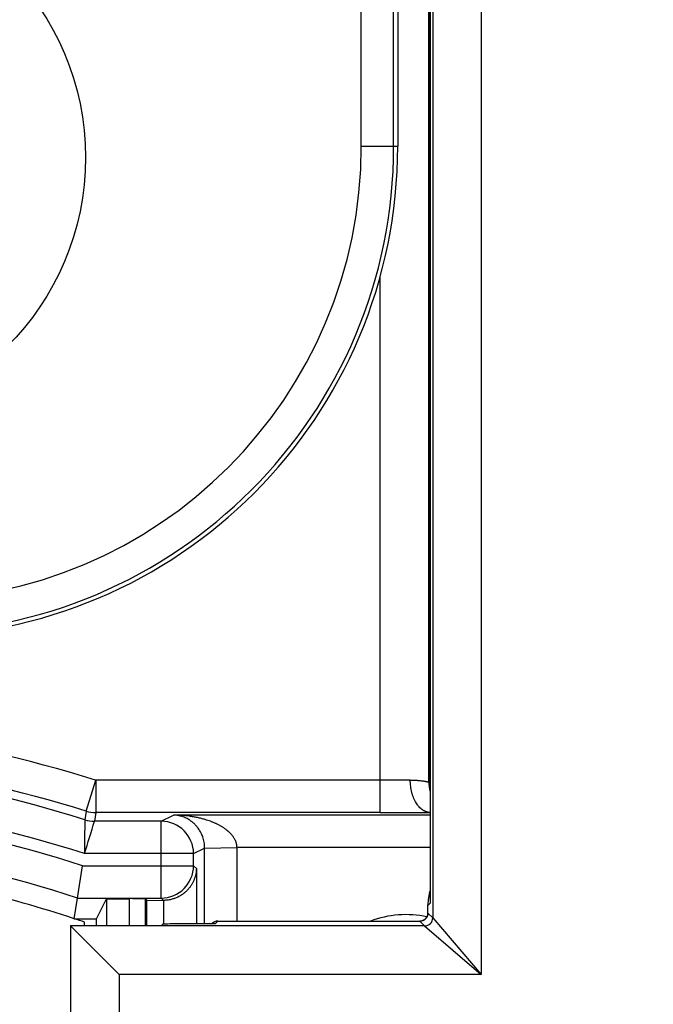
# Model space of a CAD drawing. Header units: inches. Extents: x 0 to 22, y 0 to 17.
# Tile 25 of 42: x 9.372 to 9.763, y 7.329 to 7.937. Entities that reach past the tile are written whole.
import ezdxf

# ---------------------------------------------------------------- set-up
doc = ezdxf.new("R2010")
doc.units = ezdxf.units.IN
doc.header["$LTSCALE"] = 1.21
doc.header["$MEASUREMENT"] = 0
doc.layers.get('0').update_dxf_attribs({"linetype": 'CONTINUOUS'})
doc.layers.add('DIMENSIONS', color=7, linetype='CONTINUOUS')
doc.styles.get("Standard").update_dxf_attribs({"font": 'txt', "width": 0.8})
doc.dimstyles.new('DIMSTYLE_1', dxfattribs={"dimtxt": 0.125, "dimasz": 0.18, "dimexe": 0.18, "dimexo": 0.0625, "dimgap": 0.09, "dimtad": 0, "dimtih": 1, "dimtoh": 1, "dimdec": 3, "dimzin": 4, "dimdsep": 46, "dimtxsty": 'STANDARD', "dimblk": '_FILLED', "dimblk1": '_FILLED', "dimblk2": '_FILLED', "dimcen": 0.09, "dimadec": 0, "dimazin": 0, "dimtp": 0.01, "dimtm": 0.01, "dimtfac": 1, "dimtdec": 3, "dimtofl": 0, "dimtmove": 0, "dimatfit": 3, "dimldrblk": '_FILLED', "dimfxl": 1, "dimtolj": 1, "dimtzin": 4, "dimarcsym": 0})

# ---------------------------------------------------------------- blocks, each defined once
blk = doc.blocks.new('_FILLED')
at = {"color": 0, "linetype": 'BYBLOCK'}
blk.add_solid([(0, 0), (-1, 0.1736), (-1, -0.1736)], dxfattribs=at)
blk = doc.blocks.new('*D1')
at = {"layer": 'DIMENSIONS', "color": 2, "linetype": 'CONTINUOUS'}
for p, q in [((8.30685, 9.33977), (8.30685, 5.62627)), ((9.40328, 7.31528), (9.40328, 5.62627)), ((8.30685, 5.75127), (7.88128, 5.75127)), ((9.40328, 5.75127), (9.76328, 5.75127))]:
    blk.add_line(p, q, dxfattribs=at)
at = {"layer": 'DIMENSIONS', "color": 2, "linetype": 'CONTINUOUS', "xscale": 0.18, "yscale": 0.18, "zscale": 0.18}
blk.add_blockref('_FILLED', (8.30685, 5.75127), dxfattribs=at)
at = {"layer": 'DIMENSIONS', "color": 2, "linetype": 'CONTINUOUS', "xscale": 0.18, "yscale": 0.18, "zscale": 0.18, "rotation": 180}
blk.add_blockref('_FILLED', (9.40328, 5.75127), dxfattribs=at)
at = {"layer": 'DIMENSIONS', "color": 2, "linetype": 'CONTINUOUS', "insert": (7.81878, 5.81377), "char_height": 0.125, "width": 1.325, "attachment_point": 3, "line_spacing_factor": 0.9}
blk.add_mtext('1.096{\\Ftxt.shx;\\W1.000000;\\H0.125000; }[27.85]', dxfattribs=at)

msp = doc.modelspace()

# ---------------------------------------------------------------- linework, layer by layer
at = {"color": 7, "linetype": 'CONTINUOUS'}
for p, q in [((9.65702, 11.45675), (9.65702, 7.34778)), ((9.62702, 11.42175), (9.62702, 7.38278)), ((9.62545, 11.41275), (9.62545, 7.39178)), ((9.62545, 11.41215), (9.62545, 7.39238)), ((9.62457, 7.46673), (9.62457, 11.3378)), ((9.6252, 7.46695), (9.6252, 11.33758)), ((9.58288, 7.85927), (9.58288, 10.94527)), ((9.60288, 7.85927), (9.60288, 10.94527)), ((9.60541, 8.03471), (9.60541, 7.85927)), ((9.58288, 7.85927), (9.60542, 7.85927)), ((9.59457, 7.44775), (9.59457, 7.77904)), ((9.41293, 7.44865), (9.41887, 7.46775)), ((9.59457, 7.46775), (9.41861, 7.46775)), ((9.41887, 7.46775), (9.41887, 7.44775)), ((9.61315, 7.46784), (9.59457, 7.46775)), ((9.62545, 7.46695), (9.6252, 7.46695)), ((9.41293, 7.44865), (9.4121, 7.44335)), ((9.41887, 7.44775), (9.41806, 7.44244)), ((9.45925, 7.44244), (9.41806, 7.44244)), ((9.59457, 7.44775), (9.41887, 7.44775)), ((9.45925, 7.44244), (9.46681, 7.44622)), ((9.45925, 7.39498), (9.45925, 7.44244)), ((9.62545, 7.44622), (9.46681, 7.44622)), ((9.47925, 7.42244), (9.48612, 7.42588)), ((9.48612, 7.42588), (9.50612, 7.42622)), ((9.48612, 7.37901), (9.48612, 7.42588)), ((9.62545, 7.42622), (9.50612, 7.42622)), ((9.50612, 7.38075), (9.50612, 7.42622)), ((9.47925, 7.42244), (9.41189, 7.42244)), ((9.47925, 7.41498), (9.47925, 7.42244)), ((9.40757, 7.39498), (9.41072, 7.41498)), ((9.41072, 7.41498), (9.47925, 7.41498)), ((9.48099, 7.41323), (9.47925, 7.41498)), ((9.48099, 7.41323), (9.48099, 7.37901)), ((9.40554, 7.38227), (9.40757, 7.39498)), ((9.40757, 7.39498), (9.45925, 7.39498)), ((9.41936, 7.38227), (9.42554, 7.39462)), ((9.42554, 7.39462), (9.43966, 7.39462)), ((9.42554, 7.39462), (9.42554, 7.37796)), ((9.43966, 7.37796), (9.43966, 7.39462)), ((9.45037, 7.39375), (9.44966, 7.39445)), ((9.44966, 7.37796), (9.44966, 7.39445)), ((9.45037, 7.37796), (9.45037, 7.39375)), ((9.45037, 7.39375), (9.46065, 7.39358)), ((9.46065, 7.39358), (9.45925, 7.39498)), ((9.46098, 7.37889), (9.461, 7.39358)), ((9.62405, 7.38575), (9.62405, 7.39082)), ((9.62405, 7.39081), (9.62406, 7.39039)), ((9.62545, 7.39178), (9.62406, 7.39039)), ((9.62406, 7.38575), (9.62406, 7.39039)), ((9.62545, 7.39239), (9.62545, 7.39178)), ((9.40554, 7.38227), (9.41936, 7.38227)), ((9.41936, 7.37796), (9.41936, 7.38227)), ((9.62405, 7.38575), (9.62406, 7.38575)), ((9.62406, 7.38575), (9.62702, 7.38278)), ((9.62702, 7.38278), (9.65702, 7.34778)), ((9.40319, 7.37796), (9.40328, 7.37778)), ((9.40319, 7.37796), (9.45949, 7.37796)), ((9.40319, 7.37796), (9.40319, 7.07627)), ((9.40328, 7.37778), (9.40328, 7.07627)), ((9.62202, 7.37778), (9.40328, 7.37778)), ((9.40328, 7.37778), (9.43328, 7.34778)), ((9.41196, 7.37796), (9.41196, 7.38012)), ((9.46037, 7.37884), (9.45949, 7.37796)), ((9.49254, 7.37901), (9.47037, 7.37901)), ((9.49076, 7.3793), (9.49047, 7.37901)), ((9.49428, 7.38075), (9.49254, 7.37901)), ((9.49429, 7.38075), (9.4941, 7.38075)), ((9.49428, 7.38075), (9.61906, 7.38075)), ((9.49429, 7.38075), (9.61906, 7.38075)), ((9.61905, 7.38075), (9.61906, 7.38075)), ((9.61906, 7.38075), (9.62202, 7.37778)), ((9.62202, 7.37778), (9.65702, 7.34778)), ((9.65702, 7.34778), (9.43328, 7.34778)), ((9.43328, 7.34778), (9.43328, 7.07627))]:
    msp.add_line(p, q, dxfattribs=at)
for points in [[(9.62545, 7.39968), (9.62528, 7.39916), (9.62489, 7.39773), (9.62457, 7.39626), (9.62432, 7.39477), (9.62415, 7.39326), (9.62407, 7.39173), (9.62405, 7.39081)], [(9.62405, 7.38575), (9.62405, 7.38553), (9.62402, 7.38518), (9.62397, 7.38483), (9.62389, 7.38448), (9.62379, 7.38415), (9.62366, 7.38381), (9.62351, 7.38349), (9.62334, 7.38318), (9.62315, 7.38288), (9.62294, 7.3826), (9.62271, 7.38233), (9.62246, 7.38208), (9.62219, 7.38185), (9.6219, 7.38164), (9.62161, 7.38145), (9.6213, 7.38128), (9.62097, 7.38113), (9.62064, 7.38101), (9.6203, 7.38091), (9.61996, 7.38083), (9.61961, 7.38078), (9.61926, 7.38075), (9.61906, 7.38075)], [(9.4941, 7.38075), (9.49376, 7.38072), (9.49342, 7.38068), (9.49309, 7.38061), (9.49276, 7.38052), (9.49244, 7.3804), (9.49213, 7.38027), (9.49183, 7.38011), (9.49154, 7.37993), (9.49126, 7.37974), (9.491, 7.37953), (9.49076, 7.3793)]]:
    msp.add_lwpolyline(points, dxfattribs=at)
msp.add_circle((9.24754, 7.85227), 0.165, dxfattribs=at)
for centre, radius, start, end in [((9.30254, 7.85927), 0.30287, 270, 360), ((9.30254, 7.85927), 0.30034, 270, 360), ((9.30254, 7.85927), 0.28035, 270, 360), ((9.15574, 6.62227), 0.88548, 72.72909, 90), ((9.15574, 6.62227), 0.86548, 72.71273, 90), ((9.15574, 6.62227), 0.86017, 72.66027, 90), ((9.68107, 7.30663), 0.16978, 109.21363, 109.43755), ((9.64457, 7.46673), 0.02, 180.00625, 197.02127), ((9.6452, 7.46695), 0.02, 180.00615, 189.06975), ((9.15574, 6.62227), 0.84017, 72.24906, 90), ((9.15574, 6.62227), 0.83271, 72.16904, 90), ((9.41887, 7.46775), 0.02, 252.71339, 269.99933), ((9.59609, 12.13752), 4.68977, 269.98144, 270.35865), ((13.00083, 7.3966), 3.58904, 179.25362, 179.58742), ((6.44292, 8.34959), 3.11037, 342.65753, 343.04307), ((9.41806, 7.46244), 0.02, 252.66092, 269.99937), ((9.45925, 7.42244), 0.02, 0.00673, 89.98582), ((9.15574, 6.62227), 0.81271, 71.9492, 90), ((9.45924, 7.41498), 0.02, 270.02091, 359.97909), ((9.15572, 6.6222), 0.80007, 71.80523, 76.51684), ((9.65305, 7.39082), 0.029, 162.2096, 180.01445), ((9.65334, 7.39082), 0.02929, 180.00374, 180.84334), ((9.65628, 7.39238), 0.03083, 179.99559, 181.11032), ((9.15574, 6.62227), 0.8, 71.32019, 71.80513), ((9.61054, 7.32227), 0.0625, 78.06154, 110.62188), ((9.61906, 7.38575), 0.005, 270.02092, 359.97908), ((9.62202, 7.38278), 0.005, 270.02063, 359.97937), ((9.49427, 7.37575), 0.005, 89.98179, 134.99984)]:
    msp.add_arc(centre, radius, start, end, dxfattribs=at)
for centre, start_param, end_param in [((9.43966, 7.39445), 0.017453, 1.570796), ((9.47037, 7.37884), 1.570796, 3.124139)]:
    msp.add_ellipse(centre, major_axis=(0.01, 0), ratio=0.017455, start_param=start_param, end_param=end_param, dxfattribs=at)
for points, knots in [([(9.61315, 7.46784), (9.61337, 7.46784), (9.61369, 7.46784), (9.61411, 7.46784), (9.61453, 7.46784), (9.61504, 7.46783), (9.61564, 7.46781), (9.61622, 7.46778), (9.61697, 7.46773), (9.61785, 7.46767), (9.61886, 7.46757), (9.61979, 7.46746), (9.62065, 7.46735), (9.62143, 7.46724), (9.62202, 7.46714), (9.62246, 7.46706), (9.62275, 7.46701), (9.62303, 7.46696), (9.62328, 7.46692), (9.62351, 7.46688), (9.62371, 7.46684), (9.6239, 7.46681), (9.62406, 7.46678), (9.62418, 7.46677), (9.62427, 7.46675), (9.62434, 7.46674), (9.6244, 7.46674), (9.62446, 7.46673), (9.62449, 7.46673), (9.62452, 7.46673), (9.62454, 7.46673), (9.62455, 7.46673), (9.62456, 7.46673), (9.62456, 7.46673), (9.62457, 7.46673), (9.62457, 7.46673)], [0, 0, 0, 0, 0.056166, 0.083774, 0.111054, 0.164617, 0.216823, 0.267636, 0.31702, 0.411367, 0.499599, 0.581457, 0.656695, 0.725075, 0.786362, 0.814275, 0.84033, 0.8645, 0.886757, 0.907075, 0.925431, 0.941801, 0.95617, 0.968526, 0.973947, 0.978862, 0.987165, 0.990554, 0.99344, 0.995824, 0.997707, 0.99846, 0.999088, 0.999596, 1, 1, 1, 1]), ([(9.62545, 7.44784), (9.62524, 7.44785), (9.62483, 7.44787), (9.62421, 7.44796), (9.62361, 7.44809), (9.62301, 7.44827), (9.62242, 7.4485), (9.62184, 7.44877), (9.62127, 7.44908), (9.62051, 7.44957), (9.6196, 7.45029), (9.61876, 7.45113), (9.61811, 7.45188), (9.61747, 7.45269), (9.61672, 7.4538), (9.61606, 7.455), (9.61557, 7.45602), (9.61522, 7.45682), (9.6149, 7.45764), (9.6146, 7.4585), (9.61433, 7.45937), (9.614, 7.46057), (9.61367, 7.46211), (9.61337, 7.464), (9.6132, 7.46591), (9.61315, 7.4672), (9.61315, 7.46784)], [0, 0, 0, 0, 0.0241, 0.048165, 0.072303, 0.096616, 0.121197, 0.146134, 0.171508, 0.19739, 0.250905, 0.307129, 0.336327, 0.366243, 0.428185, 0.492872, 0.526205, 0.560165, 0.594728, 0.62987, 0.665545, 0.701694, 0.775151, 0.849722, 0.924857, 1, 1, 1, 1]), ([(9.47648, 7.44336), (9.47609, 7.4436), (9.47531, 7.44404), (9.47411, 7.44462), (9.4729, 7.4451), (9.47169, 7.44549), (9.47047, 7.4458), (9.46926, 7.44603), (9.46803, 7.44617), (9.46722, 7.44621), (9.46681, 7.44622)], [0, 0, 0, 0, 0.133849, 0.263996, 0.391095, 0.515767, 0.638531, 0.759853, 0.880224, 1, 1, 1, 1]), ([(9.48649, 7.44344), (9.48569, 7.44368), (9.48408, 7.44412), (9.48164, 7.44469), (9.47919, 7.44516), (9.47591, 7.44567), (9.47261, 7.446), (9.4693, 7.44618), (9.46764, 7.44621), (9.46681, 7.44622)], [0, 0, 0, 0, 0.125642, 0.251008, 0.376163, 0.501145, 0.750702, 0.875368, 1, 1, 1, 1]), ([(9.48612, 7.42588), (9.48612, 7.42649), (9.48607, 7.42771), (9.48583, 7.42949), (9.48546, 7.43115), (9.48499, 7.43269), (9.48445, 7.43409), (9.48384, 7.43537), (9.4833, 7.43635), (9.48284, 7.43708), (9.48218, 7.43808), (9.48114, 7.43943), (9.47964, 7.44099), (9.47809, 7.44229), (9.47702, 7.44303), (9.47648, 7.44336)], [0, 0, 0, 0, 0.089022, 0.175434, 0.257438, 0.334385, 0.406396, 0.473912, 0.537473, 0.567969, 0.597659, 0.709507, 0.812519, 0.908832, 1, 1, 1, 1]), ([(9.50612, 7.42622), (9.50611, 7.42637), (9.5061, 7.42668), (9.50606, 7.42714), (9.506, 7.4276), (9.50592, 7.42806), (9.50582, 7.42851), (9.5057, 7.42895), (9.50557, 7.42939), (9.50541, 7.42982), (9.50525, 7.43025), (9.505, 7.4308), (9.50466, 7.43147), (9.5042, 7.43224), (9.50369, 7.43298), (9.50315, 7.43369), (9.50239, 7.43458), (9.50137, 7.43562), (9.50028, 7.43657), (9.49937, 7.43728), (9.49868, 7.43779), (9.49797, 7.43827), (9.49726, 7.43874), (9.49653, 7.43918), (9.49579, 7.4396), (9.49505, 7.44001), (9.49429, 7.4404), (9.49354, 7.44077), (9.49277, 7.44112), (9.492, 7.44146), (9.49123, 7.44179), (9.49045, 7.4421), (9.4894, 7.44249), (9.48808, 7.44295), (9.48702, 7.44328), (9.48649, 7.44344)], [0, 0, 0, 0, 0.016693, 0.033377, 0.050043, 0.066685, 0.083294, 0.099865, 0.116392, 0.132871, 0.1493, 0.165677, 0.198262, 0.23063, 0.262788, 0.294746, 0.326518, 0.389546, 0.452003, 0.483054, 0.513996, 0.544839, 0.575595, 0.606268, 0.636865, 0.667395, 0.697864, 0.728274, 0.75863, 0.788938, 0.819201, 0.849424, 0.879605, 0.939864, 1, 1, 1, 1]), ([(9.48099, 7.41323), (9.48098, 7.41268), (9.48092, 7.41157), (9.48067, 7.40991), (9.48035, 7.40854), (9.48002, 7.40746), (9.47973, 7.40665), (9.47941, 7.40585), (9.47892, 7.40478), (9.47836, 7.40374), (9.47772, 7.40273), (9.4772, 7.40197), (9.47664, 7.40124), (9.47582, 7.40027), (9.47493, 7.39934), (9.47395, 7.39847), (9.47317, 7.39784), (9.47235, 7.39723), (9.47147, 7.39666), (9.47056, 7.39612), (9.4696, 7.39562), (9.46859, 7.39517), (9.46772, 7.39483), (9.46701, 7.39459), (9.46628, 7.39436), (9.46534, 7.39411), (9.46419, 7.39388), (9.46302, 7.39371), (9.46184, 7.3936), (9.46105, 7.39358), (9.46065, 7.39358)], [0, 0, 0, 0, 0.053049, 0.106448, 0.160363, 0.187577, 0.214991, 0.242626, 0.270509, 0.327118, 0.355924, 0.385108, 0.414711, 0.444761, 0.506268, 0.537799, 0.569892, 0.602592, 0.635929, 0.669889, 0.704463, 0.739651, 0.775469, 0.793624, 0.811945, 0.849017, 0.886524, 0.924297, 0.962173, 1, 1, 1, 1]), ([(9.49429, 7.38075), (9.49428, 7.38075), (9.49428, 7.38075), (9.49428, 7.38075), (9.49428, 7.38075)], [0, 0, 0, 0, 0.436939, 1, 1, 1, 1])]:
    msp.add_open_spline(points, degree=3, knots=knots, dxfattribs=at)

# ---------------------------------------------------------------- dimensions: what is measured, and where the dimension line sits
at = {"layer": 'DIMENSIONS', "color": 2, "linetype": 'CONTINUOUS'}
dim = msp.add_linear_dim(base=(9.40328, 5.75127), p1=(8.30685, 9.33977), p2=(9.40328, 7.31528), dimstyle='DIMSTYLE_1', dxfattribs=at)
dim.commit()
dim.dimension.update_dxf_attribs({"geometry": '*D1', "text_midpoint": (6.85628, 5.75127), "dimtype": 160})

doc.saveas('drawing.dxf')
